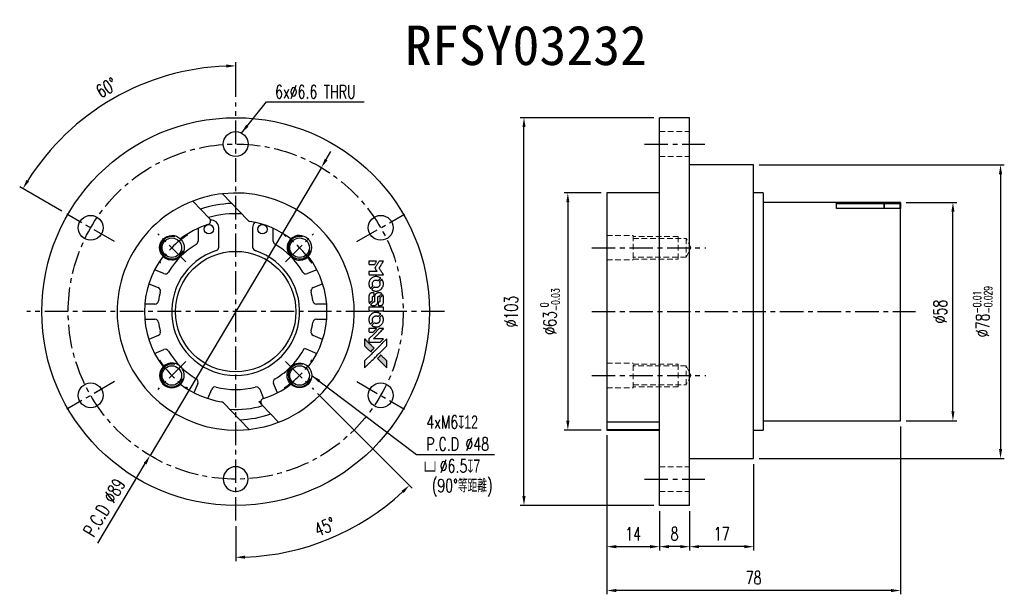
# Model space of a CAD drawing. Header units: millimetres. Extents: x -64 to 198, y -75 to 78.
import ezdxf
from ezdxf.enums import TextEntityAlignment as Align

# ---------------------------------------------------------------- set-up
doc = ezdxf.new("R2010")
doc.units = ezdxf.units.MM
doc.linetypes.add('CENTER', pattern=[2, 1.25, -0.25, 0.25, -0.25])
doc.linetypes.add('DASHED', pattern=[0.75, 0.5, -0.25])
for name, color, linetype in [('CHA', 7, 'Continuous'), ('CL', 1, 'CENTER'), ('DIM', 4, 'Continuous'), ('HID', 2, 'DASHED'), ('OUT', 3, 'Continuous')]:
    doc.layers.add(name, color=color, linetype=linetype)
doc.styles.add('DIM-7', font='SIMPLEX.shx', dxfattribs={"width": 0.7, "bigfont": 'chineset.shx'})
doc.styles.add('T', font='kaiu.ttf')
doc.dimstyles.new('CNS', dxfattribs={"dimtxt": 3.5, "dimasz": 2.5, "dimexe": 1, "dimexo": 1.5, "dimgap": 0.09, "dimtad": 0, "dimdsep": 46, "dimtxsty": 'DIM-7', "dimcen": 0.09, "dimclrd": 1, "dimclre": 1, "dimclrt": 4, "dimadec": 0, "dimazin": 0, "dimtfac": 1, "dimtix": 1, "dimtmove": 2, "dimatfit": 3, "dimfxl": 1, "dimtvp": 0.971429, "dimtolj": 1, "dimarcsym": 0})

# ---------------------------------------------------------------- blocks, each defined once
blk = doc.blocks.new('*D0')
at = {"layer": 'DEFPOINTS', "color": 0}
for p in [(-6.6, 55.5), (6.63, -13.22), (14.09, -20.68), (-6.6, -55.5), (10.3, -63.05)]:
    blk.add_point(p, dxfattribs=at)
at = {"layer": 'DIM', "color": 0, "lineweight": -2}
for p, q in [((15.15, -21.74), (40.27, -46.86)), ((-6.6, -57), (-6.6, -66.27))]:
    blk.add_line(p, q, dxfattribs=at)
blk.add_arc((-6.6, 0), 65.27, 272.1946, 312.8054, dxfattribs=at)
at = {"layer": 'DIM', "color": 0}
for points in [[(37.47, -47.59), (38.05, -48.19), (39.56, -46.16)], [(-4.09, -65.64), (-4.1, -64.81), (-6.6, -65.27)]]:
    blk.add_solid(points, dxfattribs=at)
at = {"layer": 'DIM', "color": 0, "insert": (17.08, -57.16), "char_height": 3.5, "attachment_point": 5, "rotation": 22.5, "style": 'DIM-7'}
blk.add_mtext('\\A1;45°', dxfattribs=at)
blk = doc.blocks.new('*D1')
at = {"layer": 'DEFPOINTS', "color": 0}
for p in [(16.16, 38.24), (-29.36, -38.24)]:
    blk.add_point(p, dxfattribs=at)
at = {"layer": 'DIM', "color": 0, "lineweight": -2}
for p, q in [((17.44, 40.39), (18.72, 42.53)), ((16.16, 38.24), (-29.36, -38.24)), ((-43.24, -61.55), (-30.64, -40.39))]:
    blk.add_line(p, q, dxfattribs=at)
at = {"layer": 'DIM', "color": 0}
for points in [[(17.09, 40.6), (17.8, 40.17), (16.16, 38.24)], [(-30.99, -40.17), (-30.28, -40.6), (-29.36, -38.24)]]:
    blk.add_solid(points, dxfattribs=at)
at = {"layer": 'DIM', "color": 0, "insert": (-41.52, -52.02), "char_height": 3.5, "attachment_point": 5, "rotation": 59.237, "style": 'DIM-7'}
blk.add_mtext('\\A1;P.C.D ∅89', dxfattribs=at)
blk = doc.blocks.new('*D2')
at = {"layer": 'DEFPOINTS', "color": 0}
for p in [(92.02, 31.5), (81.66, -31.5), (92.02, -31.5)]:
    blk.add_point(p, dxfattribs=at)
at = {"layer": 'DIM', "color": 0, "lineweight": -2}
for p, q in [((90.52, 31.5), (80.66, 31.5)), ((81.66, 29), (81.66, -29)), ((90.52, -31.5), (80.66, -31.5))]:
    blk.add_line(p, q, dxfattribs=at)
at = {"layer": 'DIM', "color": 0}
for points in [[(81.25, 29), (82.08, 29), (81.66, 31.5)], [(81.25, -29), (82.08, -29), (81.66, -31.5)]]:
    blk.add_solid(points, dxfattribs=at)
at = {"layer": 'DIM', "color": 0, "insert": (76.9, 0), "char_height": 3.5, "attachment_point": 5, "rotation": 90, "style": 'DIM-7'}
blk.add_mtext('\\A1;%%C63{\\H2.1;\\S 0^ -0.03;}', dxfattribs=at)
blk = doc.blocks.new('*D3')
at = {"layer": 'DEFPOINTS', "color": 0}
for p in [(106.02, -51.5), (114.02, -51.5), (106.02, -62.44)]:
    blk.add_point(p, dxfattribs=at)
at = {"layer": 'DIM', "color": 0, "lineweight": -2}
for p, q in [((106.02, -53), (106.02, -63.44)), ((114.02, -53), (114.02, -63.44)), ((111.52, -62.44), (108.52, -62.44))]:
    blk.add_line(p, q, dxfattribs=at)
at = {"layer": 'DIM', "color": 0}
for points in [[(108.52, -62.02), (108.52, -62.86), (106.02, -62.44)], [(111.52, -62.02), (111.52, -62.86), (114.02, -62.44)]]:
    blk.add_solid(points, dxfattribs=at)
at = {"layer": 'DIM', "color": 0, "insert": (110.02, -59.04), "char_height": 3.5, "attachment_point": 5, "style": 'DIM-7'}
blk.add_mtext('\\A1;8', dxfattribs=at)
blk = doc.blocks.new('*D4')
at = {"layer": 'DEFPOINTS', "color": 0}
for p in [(70.01, 51.5), (106.02, 51.5), (106.02, -51.5)]:
    blk.add_point(p, dxfattribs=at)
at = {"layer": 'DIM', "color": 0, "lineweight": -2}
for p, q in [((104.52, 51.5), (69.01, 51.5)), ((70.01, -49), (70.01, 49)), ((104.52, -51.5), (69.01, -51.5))]:
    blk.add_line(p, q, dxfattribs=at)
at = {"layer": 'DIM', "color": 0}
for points in [[(69.59, 49), (70.42, 49), (70.01, 51.5)], [(69.59, -49), (70.42, -49), (70.01, -51.5)]]:
    blk.add_solid(points, dxfattribs=at)
at = {"layer": 'DIM', "color": 0, "insert": (66.61, 0), "char_height": 3.5, "attachment_point": 5, "rotation": 90, "style": 'DIM-7'}
blk.add_mtext('\\A1;%%C103', dxfattribs=at)
blk = doc.blocks.new('*D5')
at = {"layer": 'DEFPOINTS', "color": 0}
for p in [(131.02, 39), (131.02, -39), (196.63, -39)]:
    blk.add_point(p, dxfattribs=at)
at = {"layer": 'DIM', "color": 0, "lineweight": -2}
for p, q in [((132.52, 39), (197.63, 39)), ((196.63, 36.5), (196.63, -36.5)), ((132.52, -39), (197.63, -39))]:
    blk.add_line(p, q, dxfattribs=at)
at = {"layer": 'DIM', "color": 0}
for points in [[(196.22, 36.5), (197.05, 36.5), (196.63, 39)], [(196.22, -36.5), (197.05, -36.5), (196.63, -39)]]:
    blk.add_solid(points, dxfattribs=at)
at = {"layer": 'DIM', "color": 0, "insert": (191.87, 0), "char_height": 3.5, "attachment_point": 5, "rotation": 90, "style": 'DIM-7'}
blk.add_mtext('\\A1;%%C78{\\H2.1;\\S-0.01^ -0.029;}', dxfattribs=at)
blk = doc.blocks.new('*D6')
at = {"layer": 'DEFPOINTS', "color": 0}
for p in [(92.02, -31.5), (106.02, -51.5), (106.02, -62.44)]:
    blk.add_point(p, dxfattribs=at)
at = {"layer": 'DIM', "color": 0, "lineweight": -2}
for p, q in [((92.02, -33), (92.02, -63.44)), ((106.02, -53), (106.02, -63.44)), ((94.52, -62.44), (103.52, -62.44))]:
    blk.add_line(p, q, dxfattribs=at)
at = {"layer": 'DIM', "color": 0}
for points in [[(94.52, -62.02), (94.52, -62.86), (92.02, -62.44)], [(103.52, -62.02), (103.52, -62.86), (106.02, -62.44)]]:
    blk.add_solid(points, dxfattribs=at)
at = {"layer": 'DIM', "color": 0, "insert": (99.02, -59.04), "char_height": 3.5, "attachment_point": 5, "style": 'DIM-7'}
blk.add_mtext('\\A1;14', dxfattribs=at)
blk = doc.blocks.new('*D7')
at = {"layer": 'DEFPOINTS', "color": 0}
for p in [(131.02, -39), (114.02, -51.5), (114.02, -62.44)]:
    blk.add_point(p, dxfattribs=at)
at = {"layer": 'DIM', "color": 0, "lineweight": -2}
for p, q in [((131.02, -40.5), (131.02, -63.44)), ((114.02, -53), (114.02, -63.44)), ((128.52, -62.44), (116.52, -62.44))]:
    blk.add_line(p, q, dxfattribs=at)
at = {"layer": 'DIM', "color": 0}
for points in [[(116.52, -62.02), (116.52, -62.86), (114.02, -62.44)], [(128.52, -62.02), (128.52, -62.86), (131.02, -62.44)]]:
    blk.add_solid(points, dxfattribs=at)
at = {"layer": 'DIM', "color": 0, "insert": (122.52, -59.04), "char_height": 3.5, "attachment_point": 5, "style": 'DIM-7'}
blk.add_mtext('\\A1;17', dxfattribs=at)
blk = doc.blocks.new('*D8')
at = {"layer": 'DEFPOINTS', "color": 0}
for p in [(92.02, -31.3), (170.02, -29), (92.02, -74.09)]:
    blk.add_point(p, dxfattribs=at)
at = {"layer": 'DIM', "color": 0, "lineweight": -2}
for p, q in [((170.02, -30.5), (170.02, -75.09)), ((92.02, -32.8), (92.02, -75.09)), ((167.52, -74.09), (94.52, -74.09))]:
    blk.add_line(p, q, dxfattribs=at)
at = {"layer": 'DIM', "color": 0}
for points in [[(94.52, -73.68), (94.52, -74.51), (92.02, -74.09)], [(167.52, -73.68), (167.52, -74.51), (170.02, -74.09)]]:
    blk.add_solid(points, dxfattribs=at)
at = {"layer": 'DIM', "color": 0, "insert": (131.02, -70.69), "char_height": 3.5, "attachment_point": 5, "style": 'DIM-7'}
blk.add_mtext('\\A1;78', dxfattribs=at)
blk = doc.blocks.new('*D9')
at = {"layer": 'DEFPOINTS', "color": 0}
for p in [(170.02, 29), (183.98, 29), (170.02, -29)]:
    blk.add_point(p, dxfattribs=at)
at = {"layer": 'DIM', "color": 0, "lineweight": -2}
for p, q in [((171.52, 29), (184.98, 29)), ((183.98, -26.5), (183.98, 26.5)), ((171.52, -29), (184.98, -29))]:
    blk.add_line(p, q, dxfattribs=at)
at = {"layer": 'DIM', "color": 0}
for points in [[(183.57, 26.5), (184.4, 26.5), (183.98, 29)], [(183.57, -26.5), (184.4, -26.5), (183.98, -29)]]:
    blk.add_solid(points, dxfattribs=at)
at = {"layer": 'DIM', "color": 0, "insert": (180.58, 0), "char_height": 3.5, "attachment_point": 5, "rotation": 90, "style": 'DIM-7'}
blk.add_mtext('\\A1;%%C58', dxfattribs=at)
blk = doc.blocks.new('*D13')
at = {"layer": 'DEFPOINTS', "color": 0}
for p in [(-28.92, 61.34), (-6.6, 55.5), (-51.46, 25.9), (-38.81, 18.6), (-6.6, -55.5)]:
    blk.add_point(p, dxfattribs=at)
at = {"layer": 'DIM', "color": 0, "lineweight": -2}
for p, q in [((-6.6, 57), (-6.6, 66.27)), ((-52.76, 26.65), (-63.99, 33.14))]:
    blk.add_line(p, q, dxfattribs=at)
blk.add_arc((-6.6, 0), 65.27, 92.1946, 147.8054, dxfattribs=at)
at = {"layer": 'DIM', "color": 0}
for points in [[(-9.1, 65.64), (-9.09, 64.81), (-6.6, 65.27)], [(-61.48, 34.56), (-62.19, 34.99), (-63.13, 32.64)]]:
    blk.add_solid(points, dxfattribs=at)
at = {"layer": 'DIM', "color": 0, "insert": (-40.93, 59.47), "char_height": 3.5, "attachment_point": 5, "rotation": 30, "style": 'DIM-7'}
blk.add_mtext('\\A1;60°', dxfattribs=at)

msp = doc.modelspace()

# ---------------------------------------------------------------- hatches: boundary and pattern name
at = {"layer": 'DIM'}
h = msp.add_hatch(color=7, dxfattribs=at)
h.dxf.hatch_style = 1
h.paths.add_polyline_path([(33.556, -14.94), (33.555, -14.025), (33.555, -13.11), (32.761, -12.322, 0.000288), (32.456, -12.019, 0.0004789), (32.199, -11.765, 0.000013), (31.966, -11.535, 0.197177), (31.962, -11.533, 0.1974966), (31.959, -11.535, 0.00004), (31.826, -11.667, 0.0008343), (31.678, -11.813, 0.0005055), (31.504, -11.987), (31.051, -12.44), (32.303, -13.69)])
h.paths.add_polyline_path([(29.271, -10.656), (29.725, -10.201, 0.0004761), (29.9, -10.027, 0.0007888), (30.046, -9.879, 0.000035), (30.179, -9.746, 0.1975803), (30.18, -9.742, 0.198396), (30.179, -9.739, 0.000019), (29.998, -9.558, 0.000582), (29.798, -9.358, 0.000351), (29.561, -9.121, 0.000108), (28.555, -8.119, 0.0006916), (28.045, -7.613, 0.0000771), (27.692, -7.264, 0.1975268), (27.68, -7.258, 0.4101817), (27.674, -7.264, 0.0004931), (27.671, -7.451, 0.0024238), (27.669, -7.71, 0.0005294), (27.669, -8.157), (27.669, -9.054), (28.47, -9.855)])

# ---------------------------------------------------------------- linework, layer by layer
at = {"layer": 'CL', "color": 7, "ltscale": 5}
for p, q in [((-6.596, -55.5), (-6.596, 55.5)), ((102.018, 44.5), (118.018, 44.5)), ((-38.813, 18.6), (-51.457, 25.9)), ((25.62, 18.6), (38.264, 25.9)), ((-19.819, 13.223), (-27.279, 20.683)), ((6.626, 13.223), (14.086, 20.683)), ((88.018, 16.971), (118.356, 16.971)), ((48.904, 0), (-62.096, 0)), ((88.018, 0), (174.018, 0)), ((-19.819, -13.223), (-27.279, -20.683)), ((6.626, -13.223), (14.086, -20.683)), ((88.018, -16.971), (118.356, -16.971)), ((-38.813, -18.6), (-51.457, -25.9)), ((25.62, -18.6), (38.264, -25.9)), ((102.018, -44.5), (118.018, -44.5))]:
    msp.add_line(p, q, dxfattribs=at)
msp.add_circle((-6.596, 0), 44.5, dxfattribs=at)
for start, end in [(122.34107, 147.65913), (32.34107, 57.65913), (212.34107, 237.65913), (302.34107, 327.65913)]:
    msp.add_arc((-6.596, 0), 24, start, end, dxfattribs=at)
at = {"layer": 'DIM', "color": 7}
for points in [[(32.089, 13.379), (31.506, 13.379), (31.409, 13.219, -0.000297), (31.349, 13.121, -0.000037), (31.218, 12.908, -0.000043), (31.063, 12.654, -0.000036), (30.897, 12.384, 0.000044), (30.735, 12.12, 0.000063), (30.591, 11.885, 0.000035), (30.469, 11.686, 0.0009), (30.436, 11.632), (30.389, 11.554), (30.452, 11.452, 0.001175), (30.488, 11.393, 0.000208), (30.557, 11.282, 0.000225), (30.637, 11.153, 0.000203), (30.721, 11.019, -0.000711), (30.8, 10.892, -0.001119), (30.868, 10.782, -0.000263), (30.927, 10.686, -0.04589), (30.932, 10.675, -0.519312), (30.926, 10.666, -0.001914), (30.77, 10.663, -0.003124), (30.512, 10.661, -0.000285), (29.87, 10.661), (28.803, 10.661), (28.803, 10.288, 0.001727), (28.804, 10.021, 0.025279), (28.809, 9.927, 0.073886), (28.824, 9.872, 0.07426), (28.853, 9.824, 0.03264), (28.865, 9.812, 0.01784), (28.881, 9.798, 0.017712), (28.898, 9.786, 0.026854), (28.914, 9.776), (28.951, 9.756), (30.813, 9.754), (32.675, 9.751), (32.662, 9.772, -0.004595), (32.653, 9.786, -0.00016), (32.617, 9.843, -0.000298), (32.576, 9.91, -0.000208), (32.529, 9.986, 0.000986), (32.391, 10.207, 0.00025), (32.166, 10.567, 0.000268), (31.926, 10.95, 0.000436), (31.721, 11.275, -0.002932), (31.655, 11.383, -0.004718), (31.599, 11.475, -0.001113), (31.552, 11.556, -0.227179), (31.551, 11.565, -0.045982), (31.556, 11.574, -0.000145), (31.622, 11.683, -0.000825), (31.698, 11.805, -0.000517), (31.787, 11.949, 0.000056), (32.093, 12.441, 0.000289), (32.262, 12.713, 0.000481), (32.387, 12.916, 0.000418), (32.518, 13.129), (32.672, 13.379)], [(29.829, 13.379), (28.803, 13.379), (28.803, 13.005, 0.000842), (28.803, 12.767, 0.010591), (28.806, 12.677, 0.028995), (28.811, 12.627, 0.069543), (28.822, 12.591, 0.051063), (28.842, 12.558, 0.039932), (28.869, 12.527, 0.039414), (28.902, 12.5, 0.045845), (28.937, 12.48, 0.094811), (28.973, 12.471, 0.007124), (29.074, 12.468, 0.004713), (29.246, 12.466, 0.000534), (29.635, 12.466), (30.301, 12.466), (30.359, 12.56, 0.000828), (30.528, 12.834, 0.000879), (30.692, 13.103, 0.000048), (30.853, 13.367, 0.137596), (30.855, 13.374, 0.413028), (30.853, 13.376, 0.000016), (30.554, 13.377, 0.000623), (30.222, 13.378, 0.000374)], [(31.87, 8.929, 0.064158), (31.422, 9.168, 0.06356), (30.928, 9.287, 0.064004), (30.423, 9.277, 0.066747), (29.944, 9.139, 0.04321), (29.644, 8.975, 0.044737), (29.381, 8.764, 0.044901), (29.161, 8.51, 0.044184), (28.988, 8.22, 0.026293), (28.895, 7.999, 0.033344), (28.835, 7.786, 0.033227), (28.803, 7.567, 0.025815), (28.797, 7.326, 0.023119), (28.813, 7.095, 0.031044), (28.851, 6.889, 0.031337), (28.913, 6.691, 0.024258), (29.005, 6.484, 0.015622), (29.044, 6.411, 0.008495), (29.096, 6.324, 0.008415), (29.15, 6.242, 0.020814), (29.193, 6.184), (29.214, 6.157), (29.494, 6.435, 0.002843), (29.702, 6.643, 0.033917), (29.776, 6.729, 0.087906), (29.809, 6.793, 0.073302), (29.82, 6.869, 0.022047), (29.818, 6.906, 0.026465), (29.813, 6.94, 0.022233), (29.804, 6.978, 0.009985), (29.789, 7.028, -0.039011), (29.744, 7.206, -0.044398), (29.73, 7.382, -0.045096), (29.748, 7.556, -0.04265), (29.796, 7.726, -0.071154), (29.929, 7.967, -0.068827), (30.125, 8.164, -0.068713), (30.367, 8.301, -0.070507), (30.636, 8.365, -0.028605), (30.751, 8.37, -0.031418), (30.862, 8.36, -0.031044), (30.972, 8.337, -0.02668), (31.084, 8.3, 0.038913), (31.151, 8.279, 0.043732), (31.217, 8.27, 0.047754), (31.278, 8.273, 0.075756), (31.327, 8.288, 0.07294), (31.353, 8.306, 0.003456), (31.43, 8.376, 0.005023), (31.527, 8.469, 0.002422), (31.649, 8.59, 0.000819), (31.759, 8.699, 0.001349), (31.851, 8.791, 0.0001), (31.933, 8.875, 0.205335), (31.935, 8.878, 0.219821), (31.933, 8.881, 0.002494), (31.916, 8.895, 0.007089), (31.895, 8.911, 0.004494)], [(32.654, 7.569, 0.024131), (32.628, 7.734, 0.022344), (32.587, 7.901, 0.021883), (32.529, 8.067, 0.020884), (32.457, 8.229, 0.010669), (32.408, 8.322, 0.010389), (32.355, 8.413, 0.010913), (32.304, 8.494, 0.022227), (32.259, 8.555), (32.241, 8.577), (31.953, 8.285, 0.002452), (31.842, 8.17, 0.003628), (31.746, 8.069, 0.001662), (31.665, 7.981, 0.070159), (31.65, 7.961, 0.047671), (31.644, 7.944, 0.018624), (31.638, 7.92, 0.017921), (31.633, 7.893, 0.018804), (31.631, 7.866, 0.018255), (31.63, 7.829, 0.041312), (31.633, 7.802, 0.037164), (31.641, 7.773, 0.012342), (31.656, 7.733, -0.015101), (31.692, 7.635, -0.035998), (31.711, 7.56, -0.033244), (31.72, 7.48, -0.011249), (31.722, 7.362, -0.004059), (31.722, 7.266, -0.019693), (31.719, 7.212, -0.027943), (31.712, 7.167, -0.014411), (31.699, 7.112, -0.033089), (31.654, 6.981, -0.033887), (31.592, 6.859, -0.034021), (31.515, 6.746, -0.033942), (31.423, 6.645, -0.02816), (31.318, 6.554, -0.035032), (31.211, 6.483, -0.035269), (31.095, 6.428, -0.029196), (30.965, 6.385, -0.037862), (30.816, 6.358, -0.043657), (30.671, 6.356, -0.043064), (30.526, 6.378, -0.035184), (30.377, 6.426, 0.033699), (30.306, 6.449, 0.052815), (30.242, 6.458, 0.059167), (30.184, 6.454, 0.058972), (30.128, 6.435, 0.059208), (30.085, 6.409, 0.021125), (30.03, 6.361, 0.008691), (29.939, 6.272, 0.000851), (29.725, 6.055, 0.001873), (29.617, 5.943, 0.013884), (29.567, 5.889, 0.022355), (29.54, 5.855, 0.341453), (29.541, 5.841, 0.073011), (29.571, 5.814, 0.004587), (29.674, 5.747, 0.00748), (29.78, 5.682, 0.016837), (29.862, 5.636, 0.028606), (30.064, 5.548, 0.031352), (30.268, 5.486, 0.031004), (30.481, 5.449, 0.0268), (30.706, 5.437, 0.026698), (30.946, 5.45, 0.03002), (31.173, 5.488, 0.030357), (31.392, 5.553, 0.028554), (31.606, 5.645, 0.062944), (32.004, 5.91, 0.062206), (32.324, 6.266, 0.062448), (32.546, 6.689, 0.064355), (32.654, 7.149, 0.017377), (32.661, 7.241, 0.008369), (32.662, 7.359, 0.008367), (32.66, 7.478, 0.01757)], [(30.162, 4.856, 0.065483), (30.14, 4.9, 0.053271), (30.106, 4.94, 0.052018), (30.063, 4.974, 0.0556), (30.016, 4.997, 0.036839), (29.984, 5.005, 0.026922), (29.949, 5.01, 0.016905), (29.9, 5.012, 0.004317), (29.82, 5.012, 0.016369), (29.654, 5.006, 0.029936), (29.519, 4.989, 0.03418), (29.4, 4.957, 0.031327), (29.283, 4.909, 0.046935), (29.14, 4.823, 0.054053), (29.023, 4.714, 0.053701), (28.931, 4.582, 0.045364), (28.863, 4.427, 0.032479), (28.827, 4.289, 0.03386), (28.81, 4.149, 0.013578), (28.804, 3.93, 0.001155), (28.805, 3.366, 0.000413), (28.808, 2.881, 0.005008), (28.811, 2.695, 0.013199), (28.816, 2.59, 0.033956), (28.828, 2.515, 0.013909), (28.847, 2.437, 0.010864), (28.872, 2.353, 0.010938), (28.899, 2.277, 0.028702), (28.922, 2.224), (28.942, 2.184), (29.337, 2.572), (29.731, 2.961), (29.73, 3.416, -0.001504), (29.731, 3.61, -0.00328), (29.733, 3.759, -0.001901), (29.735, 3.876, -0.061333), (29.739, 3.904, -0.063621), (29.756, 3.943, -0.048633), (29.783, 3.981, -0.046769), (29.819, 4.014, -0.047961), (29.859, 4.041, -0.02678), (29.894, 4.056, -0.050957), (29.923, 4.064, -0.029398), (29.963, 4.068, -0.00401), (30.046, 4.071), (30.18, 4.075), (30.18, 4.44, 0.001061), (30.179, 4.659, 0.009147), (30.177, 4.756, 0.020721), (30.172, 4.814, 0.051619)], [(32.158, 4.804, 0.023289), (32.066, 4.863, 0.026845), (31.973, 4.91, 0.026047), (31.873, 4.948, 0.019751), (31.761, 4.98, 0.013249), (31.697, 4.993, 0.025169), (31.645, 5, 0.016532), (31.58, 5.003, 0.002937), (31.458, 5.004, 0.003317), (31.349, 5.003, 0.011808), (31.28, 5.001, 0.01777), (31.228, 4.996, 0.021476), (31.179, 4.987, 0.04325), (30.974, 4.923, 0.045753), (30.787, 4.826, 0.04649), (30.624, 4.698, 0.047672), (30.489, 4.543, 0.025315), (30.446, 4.476, 0.015208), (30.402, 4.393, 0.01512), (30.362, 4.307, 0.022488), (30.333, 4.228, 0.027857), (30.301, 4.107, 0.034138), (30.286, 3.99, 0.014286), (30.28, 3.813, 0.00124), (30.279, 3.361, -0.00103), (30.278, 3.084, -0.002552), (30.277, 2.88, -0.001594), (30.274, 2.726, -0.047676), (30.269, 2.687, -0.085307), (30.242, 2.62, -0.097789), (30.195, 2.569, -0.085947), (30.127, 2.536, -0.051339), (30.038, 2.519, 0.014634), (30.007, 2.516, 0.015028), (29.977, 2.51, 0.014927), (29.952, 2.504, 0.059415), (29.937, 2.498, 0.070595), (29.904, 2.475, 0.00028), (29.581, 2.155, 0.000111), (29.25, 1.827, 0.200239), (29.244, 1.813, 0.268906), (29.249, 1.804, 0.001866), (29.329, 1.759, 0.007532), (29.406, 1.717, 0.017818), (29.465, 1.689, 0.013256), (29.529, 1.663, 0.011636), (29.598, 1.639, 0.011528), (29.669, 1.618, 0.012303), (29.739, 1.601, 0.0423), (29.849, 1.586, 0.013657), (30.013, 1.583, 0.013857), (30.178, 1.589, 0.037428), (30.294, 1.605, 0.014927), (30.372, 1.624, 0.0122), (30.453, 1.649, 0.012518), (30.529, 1.676, 0.023062), (30.589, 1.703, 0.065961), (30.807, 1.85, 0.06055), (30.986, 2.053, 0.059676), (31.113, 2.296, 0.060497), (31.179, 2.56, 0.025683), (31.183, 2.617, 0.001528), (31.185, 2.789, 0.002124), (31.187, 3.005, 0.001173), (31.188, 3.269, -0.000809), (31.189, 3.733, -0.017164), (31.194, 3.87, -0.063931), (31.208, 3.942, -0.108429), (31.24, 3.995, -0.052941), (31.275, 4.024, -0.063675), (31.314, 4.044, -0.050562), (31.362, 4.056, -0.020337), (31.431, 4.063, 0.009897), (31.473, 4.067, 0.016482), (31.508, 4.072, 0.019019), (31.536, 4.077, 0.06043), (31.554, 4.084, 0.076267), (31.594, 4.114, 0.00054), (31.893, 4.416, 0.000307), (32.199, 4.726, 0.142594), (32.212, 4.751, 0.232419), (32.21, 4.758, 0.022995), (32.198, 4.772, 0.024627), (32.18, 4.787, 0.015407)], [(32.658, 3.96, 0.018538), (32.65, 4.018, 0.010695), (32.637, 4.087, 0.01068), (32.621, 4.157, 0.017678), (32.604, 4.214, 0.013849), (32.581, 4.279, 0.011814), (32.552, 4.346, 0.004513), (32.523, 4.408, 0.290035), (32.514, 4.415, 0.196418), (32.509, 4.412, 0.000124), (32.396, 4.302, 0.001477), (32.27, 4.177, 0.000898), (32.122, 4.03), (31.737, 3.645), (31.735, 3.164, -0.001471), (31.732, 2.8, -0.028714), (31.724, 2.687, -0.097073), (31.704, 2.625, -0.084199), (31.66, 2.571, -0.042698), (31.625, 2.545, -0.053912), (31.589, 2.528, -0.051004), (31.549, 2.519, -0.032967), (31.501, 2.516, 0.00807), (31.476, 2.515, 0.003023), (31.442, 2.514, 0.002994), (31.404, 2.512, 0.003629), (31.369, 2.51), (31.287, 2.504), (31.287, 2.135, 0.001618), (31.288, 1.959, 0.005206), (31.29, 1.842, 0.00535), (31.293, 1.761, 0.060675), (31.298, 1.729, 0.048484), (31.305, 1.712, 0.02389), (31.317, 1.691, 0.022812), (31.333, 1.669, 0.02462), (31.35, 1.65, 0.061781), (31.396, 1.613, 0.080179), (31.447, 1.592, 0.048561), (31.518, 1.582, 0.010021), (31.646, 1.58, 0.016602), (31.818, 1.585, 0.031409), (31.956, 1.603, 0.036474), (32.075, 1.636, 0.03439), (32.191, 1.686, 0.065928), (32.374, 1.813, 0.069066), (32.514, 1.981, 0.065697), (32.608, 2.189, 0.051559), (32.654, 2.432, 0.020904), (32.66, 2.562, 0.000451), (32.662, 3.199, 0.000419), (32.663, 3.839, 0.022759)], [(30.736, 1.136), (28.807, 1.134), (28.807, 0.756), (28.807, 0.378), (28.83, 0.333, 0.071429), (28.857, 0.295, 0.054799), (28.895, 0.263, 0.053585), (28.941, 0.239, 0.060698), (28.988, 0.226, 0.033975), (29.068, 0.221, 0.000112), (30.048, 0.221, 0.000726), (31.008, 0.222, 0.001084), (31.847, 0.227), (32.664, 0.233), (32.664, 0.686), (32.664, 1.139)], [(31.866, -0.586, 0.018008), (31.783, -0.532, 0.009842), (31.677, -0.471, 0.009807), (31.568, -0.413, 0.015716), (31.471, -0.369, 0.048467), (31.126, -0.26, 0.045841), (30.76, -0.218, 0.046006), (30.394, -0.242, 0.049638), (30.048, -0.334, 0.064819), (29.598, -0.572, 0.06695), (29.229, -0.915, 0.066691), (28.964, -1.345, 0.063505), (28.815, -1.837, 0.03135), (28.802, -1.963, 0.010439), (28.798, -2.148, 0.010391), (28.802, -2.333, 0.032408), (28.815, -2.457, 0.015696), (28.845, -2.603, 0.018095), (28.883, -2.739, 0.018551), (28.93, -2.87, 0.018352), (28.986, -2.997, 0.015568), (29.03, -3.081, 0.009832), (29.087, -3.176, 0.009795), (29.145, -3.265, 0.023727), (29.192, -3.328), (29.212, -3.353), (29.494, -3.076, 0.001528), (29.652, -2.919, 0.010022), (29.73, -2.838, 0.019586), (29.774, -2.786, 0.061865), (29.798, -2.747, 0.055054), (29.817, -2.688, 0.061607), (29.822, -2.628, 0.048725), (29.812, -2.558, 0.020221), (29.786, -2.466, -0.017722), (29.757, -2.367, -0.02685), (29.739, -2.28, -0.02759), (29.732, -2.192, -0.020233), (29.732, -2.095, -0.04793), (29.759, -1.91, -0.048386), (29.821, -1.733, -0.047866), (29.917, -1.571, -0.044964), (30.043, -1.425, -0.04333), (30.194, -1.303, -0.050921), (30.356, -1.216, -0.051473), (30.531, -1.165, -0.0459), (30.72, -1.147, -0.019014), (30.811, -1.151, -0.024114), (30.895, -1.161, -0.025081), (30.974, -1.179, -0.023892), (31.053, -1.206, 0.008624), (31.115, -1.228, 0.026486), (31.158, -1.241, 0.035074), (31.195, -1.246, 0.02756), (31.235, -1.248, 0.087163), (31.3, -1.235, 0.073291), (31.361, -1.2, 0.028074), (31.448, -1.124, 0.002594), (31.651, -0.923), (31.937, -0.637)], [(32.654, -1.94, 0.023681), (32.629, -1.78, 0.022402), (32.589, -1.62, 0.021929), (32.534, -1.46, 0.020503), (32.465, -1.303, 0.013745), (32.417, -1.213, 0.009767), (32.36, -1.116, 0.009658), (32.303, -1.027, 0.027804), (32.258, -0.968), (32.24, -0.946), (31.957, -1.229, 0.002053), (31.821, -1.366, 0.006738), (31.732, -1.458, 0.007826), (31.674, -1.523, 0.063909), (31.651, -1.556, 0.061532), (31.633, -1.607, 0.068674), (31.629, -1.659, 0.052072), (31.639, -1.72, 0.019648), (31.665, -1.804, -0.018366), (31.697, -1.906, -0.0288), (31.717, -1.996, -0.029061), (31.725, -2.086, -0.019155), (31.725, -2.191, -0.053809), (31.692, -2.418, -0.058833), (31.611, -2.625, -0.058566), (31.484, -2.808, -0.052525), (31.314, -2.965, -0.044733), (31.169, -3.053, -0.040573), (31.006, -3.118, -0.041123), (30.838, -3.155, -0.04951), (30.676, -3.16, -0.017369), (30.6, -3.153, -0.024255), (30.533, -3.14, -0.023787), (30.466, -3.121, -0.015798), (30.392, -3.093, 0.010631), (30.345, -3.075, 0.033653), (30.312, -3.066, 0.037806), (30.281, -3.061, 0.016307), (30.238, -3.06, 0.068179), (30.157, -3.072, 0.095747), (30.091, -3.105, 0.033418), (30.003, -3.182, 0.002133), (29.764, -3.427, 0.001452), (29.63, -3.565, 0.012393), (29.572, -3.629, 0.020479), (29.541, -3.667, 0.344362), (29.542, -3.682, 0.074287), (29.575, -3.712, 0.005454), (29.679, -3.779, 0.008391), (29.789, -3.845, 0.017097), (29.878, -3.892, 0.027375), (30.061, -3.971, 0.02835), (30.249, -4.027, 0.027723), (30.447, -4.063, 0.023913), (30.657, -4.079, 0.027047), (30.909, -4.072, 0.031685), (31.146, -4.038, 0.032425), (31.372, -3.975, 0.031013), (31.591, -3.883, 0.037914), (31.851, -3.729, 0.040153), (32.079, -3.54, 0.039834), (32.276, -3.315, 0.036173), (32.441, -3.055, 0.040752), (32.553, -2.801, 0.035885), (32.628, -2.52, 0.035491), (32.662, -2.228, 0.037615)], [(29.824, -4.531), (28.802, -4.531), (28.805, -4.912), (28.807, -5.293), (28.835, -5.337, 0.03146), (28.849, -5.358, 0.026444), (28.866, -5.377, 0.026444), (28.886, -5.394, 0.031457), (28.906, -5.409), (28.95, -5.436), (29.456, -5.438), (29.962, -5.441), (30.404, -4.993, 0.000745), (30.573, -4.821, 0.001228), (30.716, -4.675, 0.000087), (30.844, -4.544, 0.195134), (30.846, -4.539, 0.412117), (30.843, -4.536, 0.000048), (30.546, -4.534, 0.00109), (30.216, -4.532, 0.000653)], [(32.098, -4.531), (31.512, -4.531), (30.158, -5.888), (28.803, -7.245), (28.805, -7.623, 0.0008), (28.807, -7.866, 0.010795), (28.81, -7.955, 0.030495), (28.815, -8.004, 0.080372), (28.827, -8.037, 0.03816), (28.848, -8.069, 0.041799), (28.872, -8.097, 0.042486), (28.901, -8.12, 0.042078), (28.933, -8.137, 0.099276), (28.979, -8.148, 0.003302), (29.168, -8.151, 0.002586), (29.497, -8.152, 0.000204), (30.373, -8.151), (31.777, -8.148), (32.227, -7.697), (32.677, -7.245), (31.328, -7.24), (29.979, -7.236), (31.314, -5.908, 0.000253), (31.826, -5.398, 0.000412), (32.261, -4.964, 0.000041), (32.65, -4.575, 0.041338), (32.666, -4.556), (32.683, -4.531)], [(32.455, -8.334, -0.000056), (31.906, -8.882, -0.000021), (31.136, -9.65, -0.000021), (30.298, -10.487, -0.000025), (29.512, -11.271), (27.669, -13.109), (27.671, -14.019), (27.673, -14.93), (28.91, -13.702, 0.000274), (29.504, -13.112, 0.000123), (30.284, -12.335, 0.000121), (31.108, -11.513, 0.000165), (31.851, -10.772), (33.555, -9.07), (33.555, -8.153), (33.555, -7.236)], [(29.561, -9.121, 0.000108), (28.555, -8.119, 0.000692), (28.045, -7.613, 0.000077), (27.692, -7.264, 0.197527), (27.68, -7.258, 0.410182), (27.674, -7.264, 0.000493), (27.671, -7.451, 0.002424), (27.669, -7.71, 0.000529), (27.669, -8.156), (27.669, -9.054), (28.47, -9.855), (29.271, -10.656), (29.725, -10.201, 0.000476), (29.9, -10.027, 0.000789), (30.046, -9.879, 0.000035), (30.179, -9.746, 0.19758), (30.18, -9.742, 0.198396), (30.179, -9.739, 0.000019), (29.998, -9.558, 0.000582), (29.798, -9.358, 0.000351)], [(32.761, -12.322, 0.000288), (32.456, -12.019, 0.000479), (32.199, -11.765, 0.000013), (31.966, -11.535, 0.197177), (31.962, -11.533, 0.197497), (31.959, -11.535, 0.00004), (31.826, -11.667, 0.000836), (31.678, -11.813, 0.000505), (31.504, -11.987), (31.051, -12.44), (32.303, -13.69), (33.556, -14.94), (33.555, -14.025), (33.555, -13.11)]]:
    msp.add_lwpolyline(points, format="xyb", close=True, dxfattribs=at)
for centre in [(-23.567, 16.971), (10.374, 16.971), (-23.567, -16.971), (10.374, -16.971)]:
    msp.add_arc(centre, 3, 75, 345, dxfattribs=at)
at = {"layer": 'HID', "color": 7, "lineweight": 15, "ltscale": 3}
for p, q in [((106.018, 47.8), (114.018, 47.8)), ((106.018, 41.2), (114.018, 41.2)), ((92.018, 20.221), (99.018, 20.221)), ((99.018, 20.221), (99.018, 13.721)), ((111.018, 19.946), (99.018, 19.946)), ((99.018, 19.446), (113.118, 19.446)), ((111.018, 13.946), (111.018, 19.946)), ((114.368, 16.946), (113.118, 19.446)), ((113.118, 19.446), (113.118, 14.446)), ((113.118, 14.446), (114.368, 16.946)), ((92.018, 13.721), (99.018, 13.721)), ((113.118, 14.446), (99.018, 14.446)), ((99.018, 13.946), (111.018, 13.946)), ((92.018, -13.721), (99.018, -13.721)), ((99.018, -20.221), (99.018, -13.721)), ((99.018, -13.946), (111.018, -13.946)), ((113.118, -14.446), (99.018, -14.446)), ((111.018, -13.946), (111.018, -19.946)), ((113.118, -14.446), (114.368, -16.946)), ((113.118, -19.446), (113.118, -14.446)), ((114.368, -16.946), (113.118, -19.446)), ((92.018, -20.221), (99.018, -20.221)), ((99.018, -19.446), (113.118, -19.446)), ((111.018, -19.946), (99.018, -19.946)), ((106.018, -41.2), (114.018, -41.2)), ((106.018, -47.8), (114.018, -47.8))]:
    msp.add_line(p, q, dxfattribs=at)
at = {"layer": 'OUT', "color": 7}
for p, q in [((106.018, 0), (106.018, 51.5)), ((106.018, -51.5), (106.018, 51.5)), ((114.018, 51.5), (106.018, 51.5)), ((114.018, 0), (114.018, 51.5)), ((114.018, -51.5), (114.018, 51.5)), ((131.018, 39), (114.018, 39)), ((131.018, 0), (131.018, 39)), ((131.018, -39), (131.018, 39)), ((106.018, 31.5), (92.018, 31.5)), ((92.018, 31.5), (92.018, -29.367)), ((133.518, 31.5), (131.018, 31.5)), ((133.518, 31.5), (133.518, 0)), ((-13.553, 24.747), (-17.991, 29.367)), ((-10.141, 31.3), (-3.367, 24.246)), ((170.018, 29), (133.518, 29)), ((153.068, 27.399), (153.068, 28.971)), ((153.068, 28.971), (170.018, 28.971)), ((170.018, 29), (170.018, 28.971)), ((170.018, 28.971), (170.018, 27.399)), ((153.068, 28.73), (165.668, 28.73)), ((170.018, 27.399), (153.068, 27.399)), ((165.668, 28.73), (169.868, 28.73)), ((165.668, 28.73), (165.668, 27.399)), ((165.668, 27.399), (165.668, 28.73)), ((169.868, 28.73), (169.868, 27.399)), ((170.018, -29), (170.018, 27.399)), ((-13.553, 24.747), (-13.145, 24.322)), ((-16.596, 22.092), (-16.596, 18.705)), ((-11.096, 17.139), (-11.096, 22.323)), ((-2.096, 22.323), (-2.096, 17.139)), ((3.404, 18.705), (3.404, 22.092)), ((-25.687, 10.072), (-28.159, 11.096)), ((14.966, 11.096), (12.494, 10.072)), ((-29.69, 7.401), (-27.218, 6.377)), ((14.025, 6.377), (16.497, 7.401)), ((-28.088, 2), (-30.764, 2)), ((17.571, 2), (14.895, 2)), ((106.018, -51.5), (106.018, 0)), ((114.018, -51.5), (114.018, 0)), ((131.018, -39), (131.018, 0)), ((133.518, 0), (133.518, -31.5)), ((-30.764, -2), (-28.088, -2)), ((14.895, -2), (17.571, -2)), ((-27.218, -6.377), (-29.69, -7.401)), ((16.497, -7.401), (14.025, -6.377)), ((-28.159, -11.096), (-25.687, -10.072)), ((11.673, -9.732), (14.966, -11.096)), ((-16.669, -19.09), (-17.693, -21.562)), ((-13.997, -23.093), (-12.973, -20.621)), ((-0.22, -20.621), (0.804, -23.093)), ((4.5, -21.562), (3.476, -19.09)), ((-9.826, -24.246), (-3.052, -31.3)), ((0.36, -24.747), (-0.435, -23.919)), ((4.798, -29.367), (0.36, -24.747)), ((92.018, -29.367), (92.018, -31.3)), ((106.018, -29.367), (92.018, -29.367)), ((92.018, -31.3), (92.018, -31.5)), ((92.018, -31.3), (106.018, -31.3)), ((133.518, -29), (170.018, -29)), ((92.018, -31.5), (106.018, -31.5)), ((131.018, -31.5), (133.518, -31.5)), ((114.018, -39), (131.018, -39)), ((114.018, -51.5), (106.018, -51.5))]:
    msp.add_line(p, q, dxfattribs=at)
for centre, radius in [((-6.596, 0), 51.5), ((-6.596, 44.5), 3.3), ((-45.135, 22.25), 3.3), ((31.942, 22.25), 3.3), ((-13.704, 21.874), 1.25), ((0.511, 21.874), 1.25), ((-23.567, 16.971), 2.6), ((10.374, 16.971), 2.6), ((-6.596, 0), 16), ((-23.567, -16.971), 2.6), ((10.374, -16.971), 2.6), ((-45.135, -22.25), 3.3), ((31.942, -22.25), 3.3)]:
    msp.add_circle(centre, radius, dxfattribs=at)
at = {"layer": 'OUT', "color": 7, "extrusion": (0, 0, -1)}
msp.add_circle((6.596, -44.5), 3.3, dxfattribs=at)
at = {"layer": 'OUT', "color": 7}
for centre, radius, start, end in [((-6.596, 0), 31.5, 291.20567, 96.46138), ((-6.596, 0), 31.5, 111.20567, 276.46138), ((-6.596, 0), 31.5, 96.46312, 111.20625), ((-6.596, 0), 28.75, 92.14569, 108.90012), ((-14.275, 24.054), 1, 287.70286, 43.8439), ((-6.596, 0), 26, 86.48888, 106.04726), ((-13.096, 22.323), 2, 0, 96.07585), ((-2.645, 24.939), 1, 223.8439, 260.99763), ((-6.596, 0), 24.25, 52.70163, 80.99763), ((-0.096, 22.323), 2, 135.87615, 180), ((-6.596, 0), 24.25, 107.70286, 127.29837), ((-17.596, 18.705), 1, 300.45839, 360), ((4.404, 18.705), 1, 180, 239.54161), ((10.374, 16.971), 3.3, 134.57777, 315.42222), ((10.374, 16.971), 3.25, 315.55093, 134.44907), ((-6.596, 0), 20.7, 120.45839, 149.55347), ((-6.596, 0), 17, 107.79159, 72.20841), ((-12.096, 17.139), 1, 287.79159, 0), ((-1.096, 17.139), 1, 180, 252.20841), ((-6.596, 0), 20.7, 30.44653, 59.54161), ((-6.596, 0), 24.25, 142.70163, 217.29837), ((-6.596, 0), 24.25, 322.70163, 37.29837), ((-25.304, 10.996), 1, 247.5, 329.55347), ((12.111, 10.996), 1, 210.44653, 292.5), ((-27.6, 5.453), 1, 345.44653, 67.5), ((14.407, 5.453), 1, 112.5, 194.55347), ((-28.088, 3), 1, 270, 352.05347), ((-6.596, 0), 20.7, 165.44653, 172.05347), ((-6.596, 0), 20.7, 7.94653, 14.55347), ((14.895, 3), 1, 187.94653, 270), ((-28.088, -3), 1, 7.94653, 90), ((14.895, -3), 1, 90, 172.05347), ((-27.6, -5.453), 1, 292.5, 14.55347), ((-6.596, 0), 20.7, 187.94653, 194.55347), ((14.407, -5.453), 1, 165.44653, 247.5), ((-6.596, 0), 20.7, 345.44653, 352.05347), ((-25.304, -10.996), 1, 30.44653, 112.5), ((-6.596, 0), 20.7, 300.44653, 331.95553), ((-6.596, 0), 20.7, 210.44653, 239.55347), ((-23.567, -16.971), 3.25, 135.55093, 314.44907), ((-23.567, -16.971), 3.3, 314.57777, 135.42222), ((-17.593, -18.708), 1, 337.5, 59.55347), ((4.4, -18.708), 1, 120.44653, 202.5), ((-6.596, 0), 24.25, 232.70163, 260.99763), ((-12.049, -21.004), 1, 75.44653, 157.5), ((-6.596, 0), 20.7, 255.44653, 284.55347), ((-1.144, -21.004), 1, 22.5, 104.55347), ((-6.596, 0), 24.25, 287.70286, 307.29837), ((1.082, -24.054), 1, 107.70286, 223.8439), ((-10.547, -24.939), 1, 43.8439, 80.99763), ((-6.596, 0), 26, 266.48888, 286.04726), ((-6.596, 0), 24.7, 284.44555, 285.78691), ((-6.596, 0), 28.75, 272.14569, 288.90012), ((-6.596, 0), 31.5, 276.4575, 291.20062)]:
    msp.add_arc(centre, radius, start, end, dxfattribs=at)
at = {"layer": 'OUT', "color": 7, "extrusion": (0, 0, -1)}
for centre, radius, start, end in [((23.567, 16.971), 3.25, 315.55093, 134.44907), ((23.567, 16.971), 3.3, 134.57777, 315.42222), ((-10.374, -16.971), 3.3, 314.57777, 135.42222), ((-10.374, -16.971), 3.25, 135.55093, 314.44907), ((6.596, 0), 25, 254.50498, 255.1678)]:
    msp.add_arc(centre, radius, start, end, dxfattribs=at)
at = {"layer": 'OUT', "color": 7}
msp.add_point((92.018, 0), dxfattribs=at)

# ---------------------------------------------------------------- texts
at = {"layer": 'CHA', "color": 7, "style": 'T'}
msp.add_text('RFSY03232', height=10.5, dxfattribs=at).set_placement((70.543, 70.732), align=Align.MIDDLE)
at = {"layer": 'DIM', "color": 7, "char_height": 3.5, "attachment_point": 7, "style": 'DIM-7'}
for s, insert in [('6x%%C6.6 {\\A1;THRU}', (3.863, 56.629)), ('4xM6{\\Fgdt|c136;x12\\P}P.C.D %%C48', (44.032, -36.927)), ('{\\Fgdt|c136;v }%%C6.5{\\Fgdt|c136;x7}', (43.436, -42.766)), ('(90%%D等距離)', (45.517, -49.144))]:
    msp.add_mtext(s, dxfattribs=dict(at, insert=insert))

# ---------------------------------------------------------------- dimensions: what is measured, and where the dimension line sits
at = {"layer": 'DIM', "color": 7}
for base, line2, picture, middle in [((-28.921, 61.337), ((-38.813, 18.6), (-51.457, 25.9)), '*D13', (-40.933, 59.473)), ((10.298, -63.05), ((6.626, -13.223), (14.086, -20.683)), '*D0', (17.082, -57.164))]:
    dim = msp.add_angular_dim_2l(base=base, line1=((-6.596, -55.5), (-6.596, 55.5)), line2=line2, dimstyle='CNS', override={"dimclrd": 0, "dimclre": 0, "dimclrt": 0}, dxfattribs=at)
    dim.commit()
    dim.dimension.update_dxf_attribs({"geometry": picture, "text_midpoint": middle})
for base, p1, p2, override, picture, middle in [((70.006, 51.5), (106.018, -51.5), (106.018, 51.5), {"dimclrd": 0, "dimclre": 0, "dimclrt": 0}, '*D4', (66.606, 0)), ((196.635, -39), (131.018, 39), (131.018, -39), {"dimclrd": 0, "dimclre": 0, "dimclrt": 0, "dimtol": 1, "dimtp": -0.01, "dimtm": 0.029, "dimtfac": 0.6, "dimtdec": 3, "dimtmove": 0}, '*D5', (191.875, 0)), ((81.662, -31.5), (92.018, 31.5), (92.018, -31.5), {"dimclrd": 0, "dimclre": 0, "dimclrt": 0, "dimtol": 1, "dimtm": 0.03, "dimtfac": 0.6, "dimtdec": 3, "dimtmove": 0}, '*D2', (76.902, 0)), ((183.982, 29), (170.018, -29), (170.018, 29), {"dimclrd": 0, "dimclre": 0, "dimclrt": 0}, '*D9', (180.582, 0))]:
    dim = msp.add_linear_dim(base=base, p1=p1, p2=p2, angle=90, text='%%C<>', dimstyle='CNS', override=override, dxfattribs=at)
    dim.commit()
    dim.dimension.update_dxf_attribs({"geometry": picture, "text_midpoint": middle})
dim = msp.add_diameter_dim_2p(p1=(16.165, 38.238), p2=(-29.358, -38.238), text='P.C.D <>', dimstyle='CNS', override={"dimclrd": 0, "dimclre": 0, "dimclrt": 0, "dimtmove": 0}, dxfattribs=at)
dim.commit()
dim.dimension.update_dxf_attribs({"geometry": '*D1', "text_midpoint": (-38.594, -53.756), "dimtype": 163})
for base, p1, p2, picture, middle in [((92.018, -74.094), (170.018, -29), (92.018, -31.3), '*D8', (131.018, -70.694)), ((106.018, -62.439), (92.018, -31.5), (106.018, -51.5), '*D6', (99.018, -59.039)), ((114.018, -62.439), (131.018, -39), (114.018, -51.5), '*D7', (122.518, -59.039)), ((106.018, -62.439), (114.018, -51.5), (106.018, -51.5), '*D3', (110.018, -59.039))]:
    dim = msp.add_linear_dim(base=base, p1=p1, p2=p2, dimstyle='CNS', override={"dimclrd": 0, "dimclre": 0, "dimclrt": 0}, dxfattribs=at)
    dim.commit()
    dim.dimension.update_dxf_attribs({"geometry": picture, "text_midpoint": middle})

# ---------------------------------------------------------------- leaders
at = {"layer": 'DIM', "color": 7, "annotation_type": 0, "has_hookline": 1, "hookline_direction": 0}
for points, text_width in [([(-5.072, 47.427), (1.585, 55.672), (4.085, 55.672)], 23.333), ([(13.624, -16.971), (41.471, -37.957), (43.971, -37.957)], 18.083)]:
    msp.add_leader(points, dimstyle='CNS', override={"dimgap": 0.09, "dimtad": 1, "dimclrd": 0, "dimclre": 4}, dxfattribs=dict(at, text_width=text_width))

doc.saveas('drawing.dxf')
